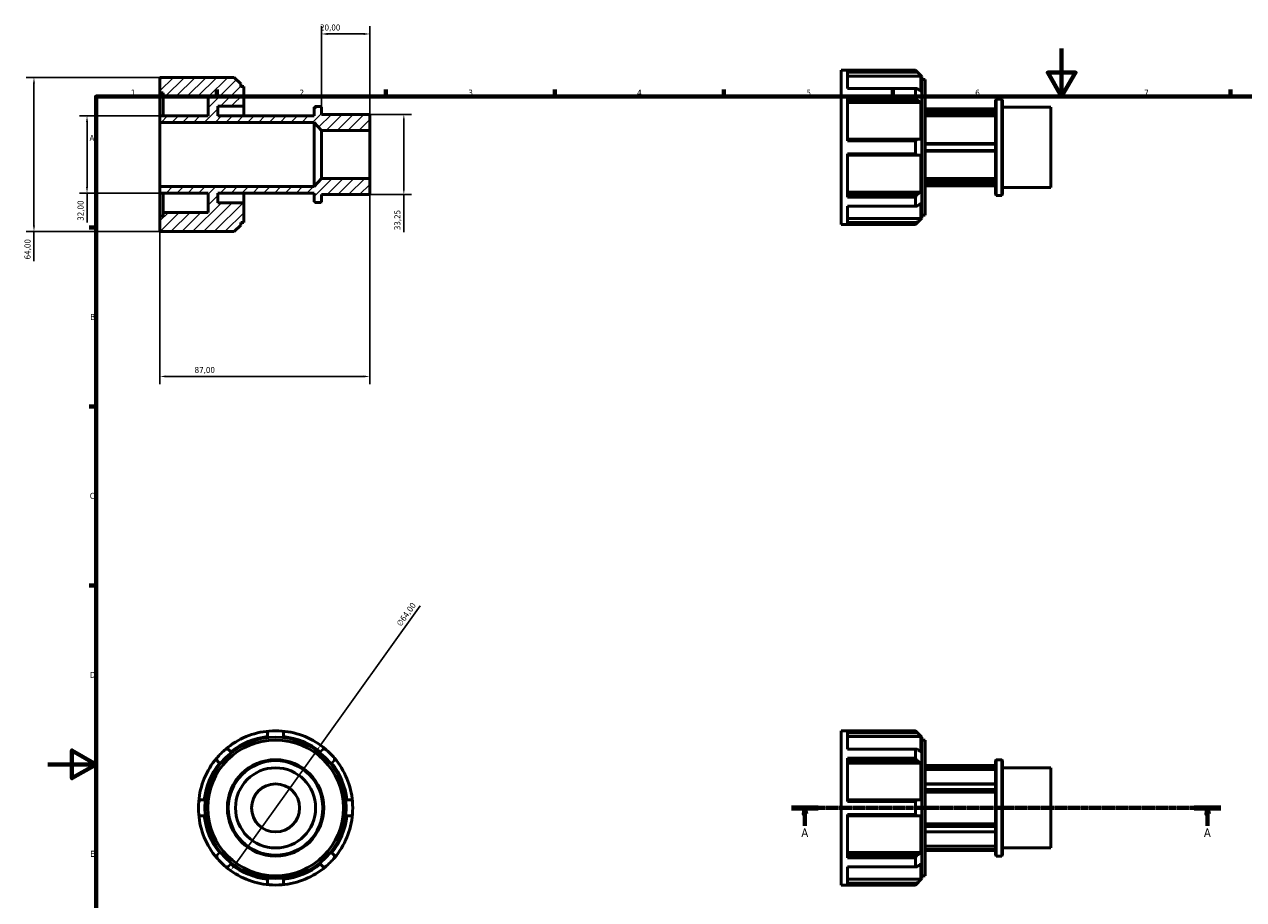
# Model space of a CAD drawing. Header units: millimetres. Extents: x -10 to 931, y 0 to 604.
# Tile 2 of 3: x -10 to 496, y 241 to 604. Entities that reach past the tile are written whole.
import ezdxf

# ---------------------------------------------------------------- set-up
doc = ezdxf.new("R2010")
doc.units = ezdxf.units.MM
doc.linetypes.add('CHAIN', pattern=[0.7087, 0.4724, -0.0591, 0.1181, -0.0591])
for name, color, linetype, lineweight in [('Border (ISO)', 7, 'Continuous', 70), ('Dimension (ISO)', 7, 'Continuous', 25), ('Hatch (ISO)', 7, 'Continuous', 18), ('Section Line (ISO)', 7, 'CHAIN', 70), ('Visible (ISO)', 7, 'Continuous', 50)]:
    doc.layers.add(name, color=color, linetype=linetype, lineweight=lineweight)
doc.styles.add('Label Text (ISO)', font='tahoma.ttf')
doc.styles.add('Note Text (ISO)', font='tahoma.ttf')
doc.dimstyles.new('Default (ISO)', dxfattribs={"dimtxt": 2.5, "dimasz": 2.5, "dimexe": 3.175, "dimexo": 0, "dimgap": 0.762, "dimtad": 1, "dimrnd": 1e-08, "dimzin": 0, "dimtxsty": 'Note Text (ISO)', "dimcen": 0.09, "dimdle": 10, "dimclrd": 256, "dimclre": 256, "dimclrt": 232, "dimazin": 0, "dimtfac": 1.40208, "dimtmove": 0, "dimatfit": 3, "dimfxl": 1, "dimtolj": 1, "dimtzin": 0, "dimlwd": -1, "dimlwe": -1, "dimarcsym": 0})

# ---------------------------------------------------------------- blocks, each defined once
blk = doc.blocks.new('Borders Default Border')
at = {"layer": 'Border (ISO)'}
for p, q in [((70.08, 574), (70.08, 576.9)), ((140.17, 574), (140.17, 576.9)), ((210.25, 574), (210.25, 576.9)), ((280.33, 574), (280.33, 576.9)), ((350.42, 574), (350.42, 576.9)), ((490.58, 574), (490.58, 576.9)), ((20, 519.75), (17.1, 519.75)), ((20, 445.5), (17.1, 445.5)), ((20, 371.25), (17.1, 371.25))]:
    blk.add_line(p, q, dxfattribs=at)
at = {"layer": 'Border (ISO)', "flags": 128}
for points in [[(420.5, 594), (420.5, 574), (414.73, 584), (426.27, 584), (420.5, 574)], [(20, 20), (20, 574), (821, 574), (821, 20), (20, 20)], [(0, 297), (20, 297), (10, 302.77), (10, 291.23), (20, 297)]]:
    blk.add_lwpolyline(points, dxfattribs=at)
at = {"layer": 'Border (ISO)', "color": 232, "true_color": 0xca0064, "char_height": 2.5, "attachment_point": 7, "style": 'Note Text (ISO)'}
for s, insert in [('1', (34.48, 574.4)), ('2', (104.37, 574.4)), ('3', (174.43, 574.35)), ('4', (244.42, 574.4)), ('5', (314.64, 574.35)), ('6', (384.66, 574.35)), ('7', (454.77, 574.4)), ('A', (17.29, 555.62)), ('B', (17.59, 481.37)), ('C', (17.43, 407.08)), ('D', (17.43, 332.88)), ('E', (17.64, 258.63))]:
    blk.add_mtext(s, dxfattribs=dict(at, insert=insert))
blk = doc.blocks.new('2dTransSection0')
at = {"layer": 'Section Line (ISO)', "linetype": 'CHAIN'}
blk.add_line((308.48, 278.93), (486.58, 278.93), dxfattribs=at)
at = {"layer": 'Section Line (ISO)', "linetype": 'Continuous', "lineweight": 140}
for p, q in [((308.48, 278.93), (319.58, 278.93)), ((475.48, 278.93), (486.58, 278.93))]:
    blk.add_line(p, q, dxfattribs=at)
at = {"layer": 'Section Line (ISO)', "linetype": 'Continuous'}
for p, q in [((314.03, 278.93), (313.53, 276.43)), ((314.03, 276.43), (314.03, 278.93)), ((314.53, 276.43), (314.03, 278.93)), ((481.03, 278.93), (480.53, 276.43)), ((481.03, 276.43), (481.03, 278.93)), ((481.53, 276.43), (481.03, 278.93)), ((313.53, 276.43), (314.53, 276.43)), ((314.03, 271.46), (314.03, 276.43)), ((480.53, 276.43), (481.53, 276.43)), ((481.03, 271.46), (481.03, 276.43))]:
    blk.add_line(p, q, dxfattribs=at)
at = {"layer": 'Section Line (ISO)', "linetype": 'Continuous', "flags": 128}
for points in [[(314.53, 276.43), (314.03, 278.93), (313.53, 276.43), (314.53, 276.43)], [(481.53, 276.43), (481.03, 278.93), (480.53, 276.43), (481.53, 276.43)]]:
    blk.add_lwpolyline(points, dxfattribs=at)
at = {"layer": 'Section Line (ISO)'}
for points in [[(314.53, 276.43), (314.03, 278.93), (313.53, 276.43), (314.53, 276.43)], [(481.53, 276.43), (481.03, 278.93), (480.53, 276.43), (481.53, 276.43)]]:
    blk.add_solid(points, dxfattribs=at)
at = {"layer": 'Section Line (ISO)', "char_height": 3.5, "attachment_point": 7, "style": 'Label Text (ISO)'}
for insert in [(312.54, 266.93), (479.54, 266.93)]:
    blk.add_mtext('A', dxfattribs=dict(at, insert=insert))
blk = doc.blocks.new('*D7')
at = {"layer": 'Defpoints', "color": 0, "transparency": 16777216}
for p in [(113.5, 599.99), (113.5, 569.62), (133.5, 559.97)]:
    blk.add_point(p, dxfattribs=at)
at = {"layer": 'Dimension (ISO)', "transparency": 16777216}
for p, q in [((113.5, 569.62), (113.5, 603.17)), ((133.5, 559.97), (133.5, 603.17)), ((131, 599.99), (116, 599.99))]:
    blk.add_line(p, q, dxfattribs=at)
for points in [[(116, 600.41), (116, 599.57), (113.5, 599.99)], [(131, 600.41), (131, 599.57), (133.5, 599.99)]]:
    blk.add_solid(points, dxfattribs=at)
at = {"layer": 'Dimension (ISO)', "color": 232, "true_color": 0xca0064, "transparency": 16777216, "insert": (112.89, 603.93), "char_height": 2.5, "attachment_point": 1, "style": 'Note Text (ISO)'}
blk.add_mtext('\\A1;20,00', dxfattribs=at)
blk = doc.blocks.new('*D8')
at = {"layer": 'Defpoints', "color": 0, "transparency": 16777216}
for p in [(133.5, 566.62), (133.5, 533.38), (147.66, 533.38)]:
    blk.add_point(p, dxfattribs=at)
at = {"layer": 'Dimension (ISO)', "transparency": 16777216}
for p, q in [((133.5, 566.62), (150.84, 566.62)), ((147.66, 564.12), (147.66, 535.88)), ((133.5, 533.38), (150.84, 533.38)), ((147.66, 533.38), (147.66, 517.82))]:
    blk.add_line(p, q, dxfattribs=at)
for points in [[(147.24, 564.12), (148.08, 564.12), (147.66, 566.62)], [(147.24, 535.88), (148.08, 535.88), (147.66, 533.38)]]:
    blk.add_solid(points, dxfattribs=at)
at = {"layer": 'Dimension (ISO)', "color": 232, "true_color": 0xca0064, "transparency": 16777216, "insert": (143.73, 518.58), "char_height": 2.5, "attachment_point": 1, "rotation": 90, "style": 'Note Text (ISO)'}
blk.add_mtext('\\A1;33,25', dxfattribs=at)
blk = doc.blocks.new('*D9')
at = {"layer": 'Defpoints', "color": 0, "transparency": 16777216}
for p in [(46.5, 566), (16.25, 534), (46.5, 534)]:
    blk.add_point(p, dxfattribs=at)
at = {"layer": 'Dimension (ISO)', "transparency": 16777216}
for p, q in [((46.5, 566), (13.07, 566)), ((16.25, 563.5), (16.25, 536.5)), ((46.5, 534), (13.07, 534)), ((16.25, 534), (16.25, 521.73))]:
    blk.add_line(p, q, dxfattribs=at)
for points in [[(15.83, 563.5), (16.66, 563.5), (16.25, 566)], [(15.83, 536.5), (16.66, 536.5), (16.25, 534)]]:
    blk.add_solid(points, dxfattribs=at)
at = {"layer": 'Dimension (ISO)', "color": 232, "true_color": 0xca0064, "transparency": 16777216, "insert": (12.31, 522.49), "char_height": 2.5, "attachment_point": 1, "rotation": 90, "style": 'Note Text (ISO)'}
blk.add_mtext('\\A1;32,00', dxfattribs=at)
blk = doc.blocks.new('*D10')
at = {"layer": 'Defpoints', "color": 0, "transparency": 16777216}
for p in [(46.5, 582), (-5.76, 518), (46.5, 518)]:
    blk.add_point(p, dxfattribs=at)
at = {"layer": 'Dimension (ISO)', "transparency": 16777216}
for p, q in [((46.5, 582), (-8.93, 582)), ((-5.76, 579.5), (-5.76, 520.5)), ((46.5, 518), (-8.93, 518)), ((-5.76, 518), (-5.76, 505.71))]:
    blk.add_line(p, q, dxfattribs=at)
for points in [[(-6.17, 579.5), (-5.34, 579.5), (-5.76, 582)], [(-6.17, 520.5), (-5.34, 520.5), (-5.76, 518)]]:
    blk.add_solid(points, dxfattribs=at)
at = {"layer": 'Dimension (ISO)', "color": 232, "true_color": 0xca0064, "transparency": 16777216, "insert": (-9.69, 506.47), "char_height": 2.5, "attachment_point": 1, "rotation": 90, "style": 'Note Text (ISO)'}
blk.add_mtext('\\A1;64,00', dxfattribs=at)
blk = doc.blocks.new('*D11')
at = {"layer": 'Defpoints', "color": 0, "transparency": 16777216}
for p in [(113.09, 304.94), (75.82, 252.91)]:
    blk.add_point(p, dxfattribs=at)
at = {"layer": 'Dimension (ISO)', "transparency": 16777216}
for p, q in [((113.09, 304.94), (154.48, 362.72)), ((77.28, 254.95), (111.64, 302.91))]:
    blk.add_line(p, q, dxfattribs=at)
blk.add_arc((94.46, 278.93), 32, 48.6987, 85.2267, dxfattribs=at)
for points in [[(111.3, 303.15), (111.98, 302.67), (113.09, 304.94)], [(76.94, 255.19), (77.62, 254.7), (75.82, 252.91)]]:
    blk.add_solid(points, dxfattribs=at)
at = {"layer": 'Dimension (ISO)', "color": 232, "true_color": 0xca0064, "transparency": 16777216, "insert": (144.41, 355.48), "char_height": 2.5, "attachment_point": 1, "rotation": 54.3836, "style": 'Note Text (ISO)'}
blk.add_mtext('\\A1;∅64,00', dxfattribs=at)
blk = doc.blocks.new('*D12')
at = {"layer": 'Defpoints', "color": 0, "transparency": 16777216}
for p in [(46.5, 536.7), (133.5, 540.03), (46.5, 457.92)]:
    blk.add_point(p, dxfattribs=at)
at = {"layer": 'Dimension (ISO)', "transparency": 16777216}
for p, q in [((46.5, 536.7), (46.5, 454.74)), ((133.5, 540.03), (133.5, 454.74)), ((131, 457.92), (49, 457.92))]:
    blk.add_line(p, q, dxfattribs=at)
for points in [[(49, 458.33), (49, 457.5), (46.5, 457.92)], [(131, 458.33), (131, 457.5), (133.5, 457.92)]]:
    blk.add_solid(points, dxfattribs=at)
at = {"layer": 'Dimension (ISO)', "color": 232, "true_color": 0xca0064, "transparency": 16777216, "insert": (60.86, 461.86), "char_height": 2.5, "attachment_point": 1, "style": 'Note Text (ISO)'}
blk.add_mtext('\\A1;87,00', dxfattribs=at)

msp = doc.modelspace()

# ---------------------------------------------------------------- hatches: boundary and pattern name
at = {"layer": 'Hatch (ISO)'}
h = msp.add_hatch(dxfattribs=at)
h.set_pattern_fill('ANSI31', color=256, scale=25.4, style=0)
h.set_pattern_definition([(45, (0, 0), (-2.245064, 2.245064), [])])
h.paths.add_polyline_path([(113.5, 559.975), (133.5, 559.975), (133.5, 566.624), (113.5, 566.624), (113.5, 569.617), (113.168, 569.949), (110.832, 569.949), (110.5, 569.617), (110.5, 566), (70.5, 566), (70.5, 570), (81.3, 570), (81.3, 578.16), (79.995, 578.16), (79.995, 579.34), (77.335, 582), (46.5, 582), (46.5, 575.6), (47.805, 575.6), (47.805, 574), (66.5, 574), (66.5, 566), (46.5, 566), (46.5, 563.3), (110.5, 563.3)])
h.paths.add_polyline_path([(133.5, 540.025), (113.5, 540.025), (110.5, 536.7), (46.5, 536.7), (46.5, 534), (66.5, 534), (66.5, 526), (47.805, 526), (47.805, 524.4), (46.5, 524.4), (46.5, 518), (77.335, 518), (79.995, 520.66), (79.995, 521.84), (81.3, 521.84), (81.3, 530), (70.5, 530), (70.5, 534), (110.5, 534), (110.5, 530.383), (110.832, 530.051), (113.168, 530.051), (113.5, 530.383), (113.5, 533.375), (133.5, 533.375)])

# ---------------------------------------------------------------- linework, layer by layer
at = {"layer": 'Visible (ISO)'}
for p, q in [((77.335, 582), (46.5, 582)), ((46.5, 582), (46.5, 575.6)), ((79.995, 579.34), (77.335, 582)), ((329.031, 520.982), (329.031, 584.982)), ((329.031, 584.982), (359.866, 584.982)), ((359.866, 584.871), (331.641, 584.871)), ((331.641, 577.414), (331.641, 584.871)), ((331.641, 584.144), (360.528, 584.144)), ((362.106, 582.556), (331.641, 582.556)), ((359.866, 584.871), (359.866, 584.982)), ((362.526, 582.322), (359.866, 584.982)), ((362.106, 576.245), (362.106, 582.556)), ((362.526, 582.322), (362.526, 523.642)), ((79.995, 578.16), (79.995, 579.34)), ((81.3, 578.16), (79.995, 578.16)), ((81.3, 570), (81.3, 578.16)), ((331.641, 577.414), (359.866, 577.414)), ((359.866, 573.648), (359.866, 577.414)), ((362.526, 581.142), (363.831, 581.142)), ((363.831, 524.822), (363.831, 581.142)), ((46.5, 575.6), (47.805, 575.6)), ((46.5, 566), (46.5, 575.6)), ((47.805, 575.6), (47.805, 574)), ((47.805, 574), (66.5, 574)), ((47.805, 566), (47.805, 574)), ((66.5, 574), (66.5, 566)), ((359.866, 573.648), (331.641, 573.648)), ((331.641, 555.645), (331.641, 573.648)), ((331.641, 572.666), (360.528, 572.666)), ((362.106, 571.543), (331.641, 571.543)), ((362.106, 556.307), (362.106, 571.543)), ((393.031, 572.599), (393.364, 572.932)), ((393.031, 533.365), (393.031, 572.599)), ((393.364, 572.932), (393.364, 533.033)), ((393.364, 572.932), (395.699, 572.932)), ((395.699, 533.033), (395.699, 572.932)), ((396.031, 572.599), (395.699, 572.932)), ((396.031, 572.599), (396.031, 533.365)), ((70.5, 566), (70.5, 570)), ((70.5, 570), (81.3, 570)), ((81.3, 566), (81.3, 570)), ((110.832, 569.949), (110.5, 569.617)), ((110.5, 569.617), (110.5, 566)), ((113.168, 569.949), (110.832, 569.949)), ((113.5, 569.617), (113.168, 569.949)), ((113.5, 566.624), (113.5, 569.617)), ((133.5, 566.624), (113.5, 566.624)), ((133.5, 559.975), (133.5, 566.624)), ((363.831, 568.982), (393.031, 568.982)), ((363.831, 568.819), (393.031, 568.819)), ((393.031, 567.55), (363.831, 567.55)), ((363.831, 567.073), (393.031, 567.073)), ((396.031, 569.607), (416.031, 569.607)), ((416.031, 536.358), (416.031, 569.607)), ((66.5, 566), (46.5, 566)), ((46.5, 566), (46.5, 563.3)), ((46.5, 563.3), (110.5, 563.3)), ((46.5, 536.7), (46.5, 563.3)), ((110.5, 566), (70.5, 566)), ((110.5, 563.3), (113.5, 559.975)), ((110.5, 536.7), (110.5, 563.3)), ((393.031, 565.969), (363.831, 565.969)), ((113.5, 559.975), (133.5, 559.975)), ((113.5, 540.025), (113.5, 559.975)), ((133.5, 540.025), (133.5, 559.975)), ((360.528, 556.307), (331.641, 556.307)), ((331.641, 555.645), (359.866, 555.645)), ((359.866, 550.319), (359.866, 555.645)), ((393.031, 554.582), (363.831, 554.582)), ((363.831, 554.251), (393.031, 554.251)), ((393.031, 551.714), (363.831, 551.714)), ((363.831, 551.382), (393.031, 551.382)), ((359.866, 550.319), (331.641, 550.319)), ((331.641, 532.316), (331.641, 550.319)), ((331.641, 549.657), (360.528, 549.657)), ((362.106, 534.422), (362.106, 549.657)), ((110.5, 536.7), (46.5, 536.7)), ((46.5, 536.7), (46.5, 534)), ((113.5, 540.025), (110.5, 536.7)), ((133.5, 540.025), (113.5, 540.025)), ((133.5, 533.375), (133.5, 540.025)), ((363.831, 539.995), (393.031, 539.995)), ((393.031, 538.891), (363.831, 538.891)), ((363.831, 538.414), (393.031, 538.414)), ((393.031, 537.146), (363.831, 537.146)), ((363.831, 536.982), (393.031, 536.982)), ((396.031, 536.358), (416.031, 536.358)), ((46.5, 534), (66.5, 534)), ((46.5, 524.4), (46.5, 534)), ((47.805, 526), (47.805, 534)), ((66.5, 534), (66.5, 526)), ((70.5, 530), (70.5, 534)), ((70.5, 534), (110.5, 534)), ((81.3, 530), (81.3, 534)), ((110.5, 534), (110.5, 530.383)), ((113.5, 530.383), (113.5, 533.375)), ((113.5, 533.375), (133.5, 533.375)), ((331.641, 534.422), (362.106, 534.422)), ((360.528, 533.299), (331.641, 533.299)), ((331.641, 532.316), (359.866, 532.316)), ((359.866, 528.55), (359.866, 532.316)), ((393.031, 533.365), (393.364, 533.033)), ((393.364, 533.033), (395.699, 533.033)), ((396.031, 533.365), (395.699, 533.033)), ((66.5, 526), (47.805, 526)), ((47.805, 526), (47.805, 524.4)), ((81.3, 530), (70.5, 530)), ((81.3, 521.84), (81.3, 530)), ((110.5, 530.383), (110.832, 530.051)), ((110.832, 530.051), (113.168, 530.051)), ((113.168, 530.051), (113.5, 530.383)), ((359.866, 528.55), (331.641, 528.55)), ((331.641, 521.093), (331.641, 528.55)), ((362.106, 523.409), (362.106, 529.72)), ((47.805, 524.4), (46.5, 524.4)), ((46.5, 524.4), (46.5, 518)), ((79.995, 520.66), (79.995, 521.84)), ((79.995, 521.84), (81.3, 521.84)), ((329.031, 520.982), (359.866, 520.982)), ((331.641, 523.409), (362.106, 523.409)), ((360.528, 521.821), (331.641, 521.821)), ((331.641, 521.093), (359.866, 521.093)), ((362.526, 523.642), (359.866, 520.982)), ((359.866, 520.982), (359.866, 521.093)), ((362.526, 524.822), (363.831, 524.822)), ((46.5, 518), (77.335, 518)), ((77.335, 518), (79.995, 520.66)), ((329.031, 246.927), (329.031, 310.927)), ((329.031, 310.927), (359.866, 310.927)), ((359.866, 310.816), (331.641, 310.816)), ((331.641, 303.359), (331.641, 310.816)), ((331.641, 310.089), (360.528, 310.089)), ((362.106, 308.501), (331.641, 308.501)), ((359.866, 310.816), (359.866, 310.927)), ((362.526, 308.267), (359.866, 310.927)), ((362.106, 302.19), (362.106, 308.501)), ((362.526, 308.267), (362.526, 249.587)), ((362.526, 307.087), (363.831, 307.087)), ((363.831, 250.767), (363.831, 307.087)), ((331.641, 303.359), (359.866, 303.359)), ((359.866, 299.593), (331.641, 299.593)), ((331.641, 281.59), (331.641, 299.593)), ((331.641, 298.611), (360.528, 298.611)), ((359.866, 299.593), (359.866, 303.359)), ((393.031, 298.544), (393.364, 298.877)), ((393.031, 259.31), (393.031, 298.544)), ((393.364, 298.877), (393.364, 258.978)), ((393.364, 298.877), (395.699, 298.877)), ((395.699, 258.978), (395.699, 298.877)), ((396.031, 298.544), (395.699, 298.877)), ((396.031, 298.544), (396.031, 259.31)), ((362.106, 297.488), (331.641, 297.488)), ((362.106, 282.252), (362.106, 297.488)), ((393.031, 296.527), (363.831, 296.527)), ((393.031, 296.482), (363.831, 296.482)), ((363.831, 296.122), (393.031, 296.122)), ((393.031, 294.847), (363.831, 294.847)), ((396.031, 295.552), (416.031, 295.552)), ((416.031, 262.303), (416.031, 295.552)), ((393.031, 288.91), (363.831, 288.91)), ((363.831, 288.803), (393.031, 288.803)), ((393.031, 286.606), (363.831, 286.606)), ((363.831, 286.139), (393.031, 286.139)), ((393.031, 285.502), (363.831, 285.502)), ((360.528, 282.252), (331.641, 282.252)), ((331.641, 281.59), (359.866, 281.59)), ((359.866, 276.265), (359.866, 281.59)), ((359.866, 276.265), (331.641, 276.265)), ((331.641, 258.261), (331.641, 276.265)), ((331.641, 275.602), (360.528, 275.602)), ((362.106, 260.367), (362.106, 275.602)), ((363.831, 272.353), (393.031, 272.353)), ((393.031, 271.716), (363.831, 271.716)), ((363.831, 271.249), (393.031, 271.249)), ((393.031, 269.052), (363.831, 269.052)), ((363.831, 268.944), (393.031, 268.944)), ((363.831, 263.008), (393.031, 263.008)), ((331.641, 260.367), (362.106, 260.367)), ((360.528, 259.244), (331.641, 259.244)), ((331.641, 258.261), (359.866, 258.261)), ((359.866, 254.496), (359.866, 258.261)), ((393.031, 261.733), (363.831, 261.733)), ((363.831, 261.373), (393.031, 261.373)), ((393.031, 261.327), (363.831, 261.327)), ((393.031, 259.31), (393.364, 258.978)), ((393.364, 258.978), (395.699, 258.978)), ((396.031, 259.31), (395.699, 258.978)), ((396.031, 262.303), (416.031, 262.303)), ((359.866, 254.496), (331.641, 254.496)), ((331.641, 247.038), (331.641, 254.496)), ((362.106, 249.354), (362.106, 255.665)), ((331.641, 249.354), (362.106, 249.354)), ((362.526, 249.587), (359.866, 246.927)), ((362.526, 250.767), (363.831, 250.767)), ((329.031, 246.927), (359.866, 246.927)), ((360.528, 247.766), (331.641, 247.766)), ((331.641, 247.038), (359.866, 247.038)), ((359.866, 246.927), (359.866, 247.038))]:
    msp.add_line(p, q, dxfattribs=at)
for radius in [29.34, 28.16, 20, 19.949, 19.617, 16.625, 9.975]:
    msp.add_circle((94.459, 278.927), radius, dxfattribs=at)
for radius, start, end in [(32, 94.77331, 130.22669), (29.76, 96.41469, 128.58531), (32, 85.22669, 94.77331), (32, 49.77331, 85.22669), (29.76, 51.41469, 83.58531), (32, 139.77331, 175.22669), (32, 130.22669, 139.77331), (32, 40.22669, 49.77331), (32, 4.77331, 40.22669), (29.76, 141.41469, 173.58531), (29.76, 6.41469, 38.58531), (32, 175.22669, 184.77331), (32, 355.22669, 4.77331), (32, 184.77331, 220.22669), (29.76, 186.41469, 218.58531), (29.76, 321.41469, 353.58531), (32, 319.77331, 355.22669), (32, 220.22669, 229.77331), (32, 310.22669, 319.77331), (32, 229.77331, 265.22669), (29.76, 231.41469, 263.58531), (32, 274.77331, 310.22669), (29.76, 276.41469, 308.58531), (32, 265.22669, 274.77331)]:
    msp.add_arc((94.459, 278.927), radius, start, end, dxfattribs=at)
for points, weights in [([(360.528, 584.144), (360.205, 584.504), (359.866, 584.871)], [1.0008078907, 1.00052447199, 1]), ([(360.528, 584.144), (361.338, 583.33), (362.106, 582.556)], [1.01082248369, 1.0069958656, 1.00250594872]), ([(359.866, 577.414), (360.205, 577.391), (360.528, 577.368)], [1, 1.00052447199, 1.0008078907]), ([(362.106, 576.245), (361.338, 576.792), (360.528, 577.368)], [1.00250594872, 1.0069958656, 1.01082248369]), ([(360.528, 572.666), (360.205, 573.152), (359.866, 573.648)], [1.0008078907, 1.00052447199, 1]), ([(360.528, 572.666), (361.338, 572.09), (362.106, 571.543)], [1.01082248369, 1.0069958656, 1.00250594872]), ([(359.866, 555.645), (360.205, 555.98), (360.528, 556.307)], [1, 1.00052447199, 1.0008078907]), ([(362.106, 556.307), (361.338, 556.307), (360.528, 556.307)], [1.00250594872, 1.00699586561, 1.01082248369]), ([(360.528, 549.657), (360.205, 549.985), (359.866, 550.319)], [1.0008078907, 1.00052447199, 1]), ([(360.528, 549.657), (361.338, 549.657), (362.106, 549.657)], [1.01082248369, 1.00699586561, 1.00250594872]), ([(359.866, 532.316), (360.205, 532.813), (360.528, 533.299)], [1, 1.00052447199, 1.0008078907]), ([(362.106, 534.422), (361.338, 533.875), (360.528, 533.299)], [1.00250594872, 1.0069958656, 1.01082248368]), ([(360.528, 528.597), (360.205, 528.574), (359.866, 528.55)], [1.0008078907, 1.00052447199, 1]), ([(360.528, 528.597), (361.338, 529.173), (362.106, 529.72)], [1.01082248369, 1.00699586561, 1.00250594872]), ([(359.866, 521.093), (360.205, 521.461), (360.528, 521.821)], [1, 1.00052447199, 1.0008078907]), ([(362.106, 523.409), (361.338, 522.635), (360.528, 521.821)], [1.00250594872, 1.00699586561, 1.01082248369]), ([(91.134, 310.089), (91.461, 310.449), (91.796, 310.816)], [1.0008078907, 1.00052447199, 1]), ([(91.134, 310.089), (91.134, 309.275), (91.134, 308.501)], [1.01082248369, 1.00699586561, 1.00250594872]), ([(97.121, 310.816), (97.456, 310.449), (97.783, 310.089)], [1, 1.00052447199, 1.0008078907]), ([(97.783, 308.501), (97.783, 309.275), (97.783, 310.089)], [1.00250594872, 1.00699586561, 1.01082248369]), ([(360.528, 310.089), (360.205, 310.449), (359.866, 310.816)], [1.0008078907, 1.00052447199, 1]), ([(360.528, 310.089), (361.338, 309.275), (362.106, 308.501)], [1.01082248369, 1.00699586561, 1.00250594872]), ([(70.073, 298.611), (70.05, 299.097), (70.027, 299.593)], [1.0008078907, 1.00052447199, 1]), ([(70.073, 298.611), (70.649, 298.035), (71.196, 297.488)], [1.01082248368, 1.0069958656, 1.00250594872]), ([(73.793, 303.359), (74.289, 303.336), (74.775, 303.313)], [1, 1.00052447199, 1.0008078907]), ([(75.898, 302.19), (75.351, 302.737), (74.775, 303.313)], [1.00250594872, 1.0069958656, 1.01082248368]), ([(114.142, 303.313), (113.566, 302.737), (113.019, 302.19)], [1.01082248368, 1.0069958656, 1.00250594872]), ([(114.142, 303.313), (114.628, 303.336), (115.125, 303.359)], [1.0008078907, 1.00052447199, 1]), ([(117.721, 297.488), (118.268, 298.035), (118.844, 298.611)], [1.00250594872, 1.0069958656, 1.01082248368]), ([(118.89, 299.593), (118.867, 299.097), (118.844, 298.611)], [1, 1.00052447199, 1.0008078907]), ([(359.866, 303.359), (360.205, 303.336), (360.528, 303.313)], [1, 1.00052447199, 1.0008078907]), ([(360.528, 298.611), (360.205, 299.097), (359.866, 299.593)], [1.0008078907, 1.00052447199, 1]), ([(362.106, 302.19), (361.338, 302.737), (360.528, 303.313)], [1.00250594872, 1.0069958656, 1.01082248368]), ([(360.528, 298.611), (361.338, 298.035), (362.106, 297.488)], [1.01082248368, 1.0069958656, 1.00250594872]), ([(62.57, 281.59), (62.937, 281.925), (63.297, 282.252)], [1, 1.00052447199, 1.0008078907]), ([(64.885, 282.252), (64.111, 282.252), (63.297, 282.252)], [1.00250594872, 1.0069958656, 1.01082248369]), ([(125.62, 282.252), (124.806, 282.252), (124.032, 282.252)], [1.01082248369, 1.00699586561, 1.00250594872]), ([(125.62, 282.252), (125.98, 281.925), (126.348, 281.59)], [1.0008078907, 1.00052447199, 1]), ([(359.866, 281.59), (360.205, 281.925), (360.528, 282.252)], [1, 1.00052447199, 1.0008078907]), ([(362.106, 282.252), (361.338, 282.252), (360.528, 282.252)], [1.00250594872, 1.0069958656, 1.01082248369]), ([(63.297, 275.602), (62.937, 275.93), (62.57, 276.265)], [1.0008078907, 1.00052447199, 1]), ([(63.297, 275.602), (64.111, 275.602), (64.885, 275.602)], [1.01082248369, 1.0069958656, 1.00250594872]), ([(124.032, 275.602), (124.806, 275.602), (125.62, 275.602)], [1.00250594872, 1.00699586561, 1.01082248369]), ([(126.348, 276.265), (125.98, 275.93), (125.62, 275.602)], [1, 1.00052447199, 1.0008078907]), ([(360.528, 275.602), (360.205, 275.93), (359.866, 276.265)], [1.0008078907, 1.00052447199, 1]), ([(360.528, 275.602), (361.338, 275.602), (362.106, 275.602)], [1.01082248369, 1.0069958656, 1.00250594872]), ([(70.027, 258.261), (70.05, 258.758), (70.073, 259.244)], [1, 1.00052447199, 1.0008078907]), ([(71.196, 260.367), (70.649, 259.82), (70.073, 259.244)], [1.00250594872, 1.0069958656, 1.01082248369]), ([(118.844, 259.244), (118.268, 259.82), (117.721, 260.367)], [1.01082248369, 1.00699586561, 1.00250594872]), ([(118.844, 259.244), (118.867, 258.758), (118.89, 258.261)], [1.0008078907, 1.00052447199, 1]), ([(359.866, 258.261), (360.205, 258.758), (360.528, 259.244)], [1, 1.00052447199, 1.0008078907]), ([(362.106, 260.367), (361.338, 259.82), (360.528, 259.244)], [1.00250594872, 1.0069958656, 1.01082248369]), ([(74.775, 254.542), (74.289, 254.519), (73.793, 254.496)], [1.0008078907, 1.00052447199, 1]), ([(74.775, 254.542), (75.351, 255.118), (75.898, 255.665)], [1.01082248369, 1.0069958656, 1.00250594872]), ([(113.019, 255.665), (113.566, 255.118), (114.142, 254.542)], [1.00250594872, 1.0069958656, 1.01082248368]), ([(115.125, 254.496), (114.628, 254.519), (114.142, 254.542)], [1, 1.00052447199, 1.0008078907]), ([(360.528, 254.542), (360.205, 254.519), (359.866, 254.496)], [1.0008078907, 1.00052447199, 1]), ([(360.528, 254.542), (361.338, 255.118), (362.106, 255.665)], [1.01082248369, 1.0069958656, 1.00250594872]), ([(91.134, 249.354), (91.134, 248.58), (91.134, 247.766)], [1.00250594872, 1.00699586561, 1.01082248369]), ([(97.783, 247.766), (97.783, 248.58), (97.783, 249.354)], [1.01082248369, 1.00699586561, 1.00250594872]), ([(362.106, 249.354), (361.338, 248.58), (360.528, 247.766)], [1.00250594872, 1.00699586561, 1.01082248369]), ([(91.796, 247.038), (91.461, 247.406), (91.134, 247.766)], [1, 1.00052447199, 1.0008078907]), ([(97.783, 247.766), (97.456, 247.406), (97.121, 247.038)], [1.0008078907, 1.00052447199, 1]), ([(359.866, 247.038), (360.205, 247.406), (360.528, 247.766)], [1, 1.00052447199, 1.0008078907])]:
    msp.add_rational_spline(points, weights, degree=2, dxfattribs=at)

# ---------------------------------------------------------------- block references
msp.add_blockref('Borders Default Border', (0, 0))
at = {"layer": 'Section Line (ISO)'}
msp.add_blockref('2dTransSection0', (0, 0), dxfattribs=at)

# ---------------------------------------------------------------- dimensions: what is measured, and where the dimension line sits
at = {"layer": 'Dimension (ISO)'}
for base, p1, p2, angle, override, picture, middle in [((113.5, 599.992), (133.5, 559.975), (113.5, 569.617), 180, {"dimdec": 2, "dimtp": 0, "dimtm": 0, "dimtdec": 2, "dimtofl": 0, "dimatfit": 1}, '*D7', (117, 599.992)), ((-5.756, 518), (46.5, 582), (46.5, 518), 90, {"dimdec": 2, "dimtp": 0, "dimtm": 0, "dimtdec": 2, "dimtofl": 0, "dimatfit": 2}, '*D10', (-5.756, 510.604)), ((147.661, 533.375), (133.5, 566.624), (133.5, 533.375), 90, {"dimdec": 2, "dimtp": 0, "dimtm": 0, "dimtdec": 2, "dimtofl": 0, "dimatfit": 2}, '*D8', (147.661, 522.682)), ((16.245, 534), (46.5, 566), (46.5, 534), 90, {"dimdec": 2, "dimtp": 0, "dimtm": 0, "dimtdec": 2, "dimtofl": 0, "dimatfit": 2}, '*D9', (16.245, 526.614)), ((46.5, 457.918), (133.5, 540.025), (46.5, 536.7), 180, {"dimdec": 2, "dimtp": 0, "dimtm": 0, "dimtdec": 2, "dimtofl": 0, "dimatfit": 1}, '*D12', (65, 457.918))]:
    dim = msp.add_linear_dim(base=base, p1=p1, p2=p2, angle=angle, dimstyle='Default (ISO)', override=override, dxfattribs=at)
    dim.commit()
    dim.dimension.update_dxf_attribs({"geometry": picture, "text_midpoint": middle, "dimtype": 160})
dim = msp.add_diameter_dim_2p(p1=(75.823, 252.913), p2=(113.094, 304.941), dimstyle='Default (ISO)', override={"dimdec": 2, "dimlfac": 1, "dimtp": 0, "dimtm": 0, "dimtdec": 2, "dimatfit": 2}, dxfattribs=at)
dim.commit()
dim.dimension.update_dxf_attribs({"geometry": '*D11', "text_midpoint": (150.839, 357.631), "dimtype": 163})

doc.saveas('drawing.dxf')
